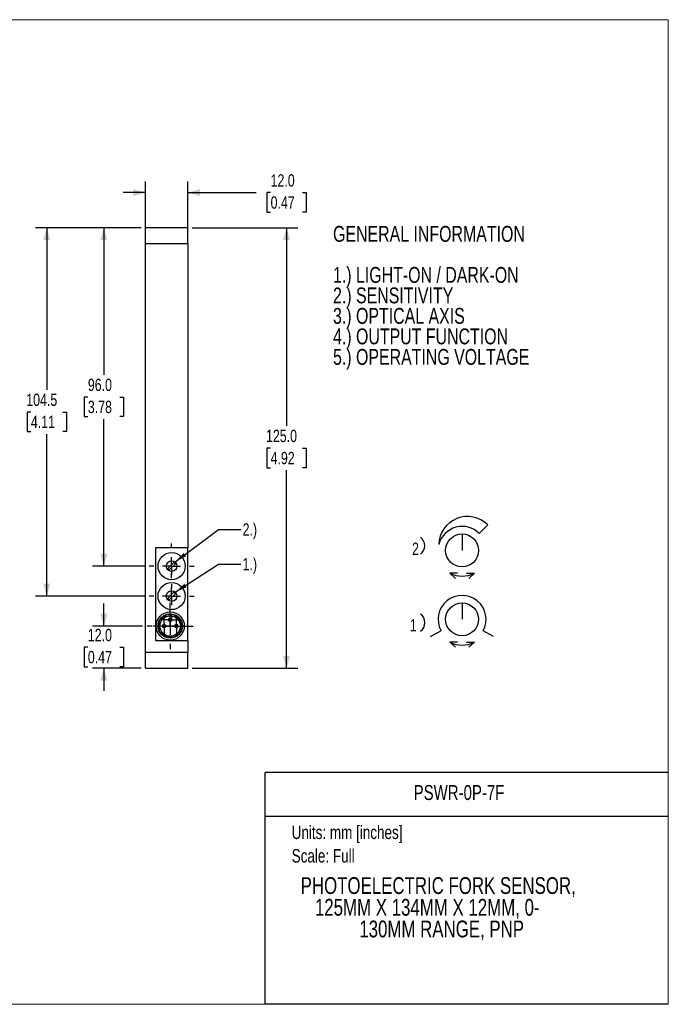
# Model space of a CAD drawing. Header units: millimetres. Extents: x 0 to 432, y 0 to 279.
# Tile 2 of 2: x 248 to 432, y 0 to 279. Entities that reach past the tile are written whole.
import ezdxf
from ezdxf.enums import TextEntityAlignment as Align

# ---------------------------------------------------------------- set-up
doc = ezdxf.new("R2010")
doc.units = ezdxf.units.MM
doc.linetypes.add('CENTERX2', pattern=[20.32, 12.7, -2.54, 2.54, -2.54])
doc.layers.add('CENTER', color=40, linetype='CENTERX2')
doc.layers.add('DIMENSIONS', color=140, linetype='Continuous', lineweight=25)
doc.layers.add('TEXT', color=140, linetype='Continuous', lineweight=25)
doc.styles.add('SLDTEXTSTYLE0', font='TXT', dxfattribs={"width": 0.736842})
doc.styles.add('SLDTEXTSTYLE1', font='TXT', dxfattribs={"width": 0.75})
doc.dimstyles.new('SLDDIMSTYLE0', dxfattribs={"dimtxt": 3.5, "dimasz": 3.5, "dimexe": 0, "dimexo": 0.0625, "dimgap": 0.875, "dimtad": 0, "dimtih": 1, "dimtoh": 1, "dimdec": 1, "dimrnd": 1e-09, "dimzin": 4, "dimdsep": 46, "dimtxsty": 'SLDTEXTSTYLE1', "dimsah": 1, "dimcen": 0.09, "dimadec": 0, "dimazin": 1, "dimtfac": 1, "dimtdec": 1, "dimtofl": 0, "dimtmove": 0, "dimatfit": 3, "dimfxl": 1, "dimfrac": 2, "dimtolj": 1, "dimtzin": 12, "dimarcsym": 0})
doc.dimstyles.new('SLDDIMSTYLE1', dxfattribs={"dimtxt": 3.5, "dimasz": 3.5, "dimexe": 0, "dimexo": 0.0625, "dimgap": 0.875, "dimtad": 0, "dimtih": 1, "dimtoh": 1, "dimdec": 1, "dimrnd": 1e-09, "dimzin": 12, "dimdsep": 46, "dimtxsty": 'SLDTEXTSTYLE1', "dimsah": 1, "dimcen": 0.09, "dimadec": 0, "dimazin": 3, "dimtfac": 1, "dimtdec": 1, "dimtofl": 0, "dimtmove": 0, "dimatfit": 3, "dimfxl": 1, "dimfrac": 2, "dimtolj": 1, "dimtzin": 12, "dimarcsym": 0})
doc.dimstyles.new('SLDDIMSTYLE3', dxfattribs={"dimtxt": 3.5, "dimasz": 3.5, "dimexe": 0, "dimexo": 0.0625, "dimgap": 0.875, "dimtad": 0, "dimtih": 1, "dimtoh": 1, "dimdec": 1, "dimrnd": 1e-09, "dimzin": 4, "dimdsep": 46, "dimtxsty": 'SLDTEXTSTYLE1', "dimsah": 1, "dimcen": 0.09, "dimadec": 0, "dimazin": 1, "dimtfac": 1, "dimtdec": 1, "dimtmove": 0, "dimatfit": 0, "dimfxl": 1, "dimfrac": 2, "dimtolj": 1, "dimtzin": 12, "dimarcsym": 0})
doc.dimstyles.new('SLDDIMSTYLE8', dxfattribs={"dimtxt": 0.18, "dimasz": 3.5, "dimexe": 0, "dimexo": 0.0625, "dimgap": 0, "dimtad": 0, "dimtih": 1, "dimtoh": 1, "dimdec": 0, "dimrnd": 1e-09, "dimzin": 0, "dimdsep": 46, "dimtxsty": 'Standard', "dimsah": 1, "dimcen": 0.09, "dimadec": 0, "dimazin": 0, "dimtfac": 3.5, "dimtdec": 0, "dimtofl": 0, "dimtmove": 0, "dimatfit": 3, "dimfxl": 1, "dimfrac": 2, "dimtolj": 1, "dimtzin": 0, "dimarcsym": 0})

# ---------------------------------------------------------------- blocks, each defined once
blk = doc.blocks.new('Block2')
for p, q in [((10.25, 16.39), (11.48, 17.61)), ((7.84, 16.33), (7.84, 14)), ((7.19, 10.78), (6.09, 10.78)), ((6.89, 10.03), (6.09, 10.78)), ((8.49, 10.78), (9.58, 10.78)), ((8.78, 10.03), (9.58, 10.78)), ((7.84, 6.56), (7.84, 4.22)), ((3.36, 1.79), (4.85, 2.6)), ((12.31, 1.79), (10.83, 2.6)), ((7.19, 1), (6.09, 1)), ((6.9, 0.26), (6.09, 1)), ((8.49, 1), (9.59, 1)), ((8.78, 0.26), (9.59, 1))]:
    blk.add_line(p, q)
for centre in [(7.84, 14), (7.84, 4.22)]:
    blk.add_circle(centre, 2.33)
for centre, radius, start, end in [((8.6, 14.74), 4.06, 44.8674, 178.3068), ((7.84, 14), 3.4, 44.7429, 165.2558), ((1.01, 14.66), 1.53, 307.8921, 52.1079), ((7.84, 14), 3.66, 241.509, 298.491), ((7.84, 4.22), 3.4, 331.4917, 208.5083), ((1.02, 3.74), 1.53, 307.8921, 52.1079), ((7.84, 4.22), 3.66, 241.509, 298.491)]:
    blk.add_arc(centre, radius, start, end)
at = {"layer": 'TEXT', "char_height": 1.75, "attachment_point": 1, "style": 'SLDTEXTSTYLE0'}
for s, insert in [('2', (0.76, 15.11)), ('1', (0.44, 4.26))]:
    blk.add_mtext(s, dxfattribs=dict(at, insert=insert))
blk = doc.blocks.new('Block3')
at = {"color": 7, "linetype": 'Continuous'}
blk.add_blockref('Block2', (373.83, 127.25), dxfattribs=at)
blk = doc.blocks.new('Block1')
at = {"color": 140, "linetype": 'Continuous', "lineweight": 18}
blk.add_line((431.8, 0), (431.8, 65.76), dxfattribs=at)
at = {"layer": 'TEXT'}
for p, q in [((431.8, 65.76), (317.5, 65.76)), ((317.5, 0), (317.5, 65.76)), ((317.5, 53.39), (431.8, 53.39)), ((431.8, 0), (317.5, 0))]:
    blk.add_line(p, q, dxfattribs=at)
at = {"layer": 'TEXT', "char_height": 3.81, "attachment_point": 1, "style": 'SLDTEXTSTYLE1'}
for s, insert in [('Units: mm [inches]', (324.99, 50.71)), ('Scale: Full', (324.99, 44.04))]:
    blk.add_mtext(s, dxfattribs=dict(at, insert=insert))
at = {"layer": 'TEXT', "color": 140, "style": 'SLDTEXTSTYLE1', "width": 0.75}
for tag, height, p in [('AUTOATTR0', 4.23, (359.58, 56.71)), ('AUTOATTR1_0', 4.76, (327.54, 29.88)), ('AUTOATTR1_1', 4.76, (331.58, 23.73)), ('AUTOATTR1_2', 4.76, (344.17, 17.57))]:
    blk.add_attdef(tag, text='', height=height, dxfattribs=at).set_placement(p, align=Align.BOTTOM_LEFT)
blk = doc.blocks.new('SW_NOTE_0')
at = {"layer": 'TEXT', "color": 0, "char_height": 4.5, "attachment_point": 1, "style": 'SLDTEXTSTYLE1'}
for s, insert in [('GENERAL INFORMATION', (0, 5.8)), ('1.) LIGHT-ON / DARK-ON', (0, -5.84)), ('2.) SENSITIVITY', (0, -11.66)), ('3.) OPTICAL AXIS', (0, -17.47)), ('4.) OUTPUT FUNCTION', (0, -23.29)), ('5.) OPERATING VOLTAGE', (0, -29.11))]:
    blk.add_mtext(s, dxfattribs=dict(at, insert=insert))
blk = doc.blocks.new('_D_22')
at = {"layer": 'DIMENSIONS', "transparency": 16777216}
for p, q in [((283.53, 219.27), (283.53, 233.52)), ((295.53, 219.27), (295.53, 233.52)), ((283.53, 230.35), (277.18, 230.35)), ((295.53, 230.35), (314.87, 230.35)), ((319.01, 230.32), (317.94, 230.32)), ((317.94, 230.32), (317.94, 224.76)), ((328.06, 230.32), (329.12, 230.32)), ((329.12, 230.32), (329.12, 224.76)), ((317.94, 224.76), (319.01, 224.76)), ((329.12, 224.76), (328.06, 224.76))]:
    blk.add_line(p, q, dxfattribs=at)
for points in [[(283.53, 230.35), (280.03, 231.35), (280.03, 229.35)], [(295.53, 230.35), (299.03, 229.35), (299.03, 231.35)]]:
    blk.add_solid(points, dxfattribs=at)
at = {"layer": 'DIMENSIONS', "transparency": 16777216, "char_height": 3.5, "attachment_point": 1, "style": 'SLDTEXTSTYLE1'}
for s, insert in [('12.0', (319.01, 235.54)), ('0.47', (319.01, 229.27))]:
    blk.add_mtext(s, dxfattribs=dict(at, insert=insert))
blk = doc.blocks.new('_D_23')
at = {"layer": 'DIMENSIONS', "transparency": 16777216}
for p, q in [((296.8, 220.35), (326.71, 220.35)), ((323.53, 220.35), (323.53, 164.14)), ((319.01, 157.82), (317.94, 157.82)), ((317.94, 157.82), (317.94, 152.26)), ((328.06, 157.82), (329.12, 157.82)), ((329.12, 157.82), (329.12, 152.26)), ((317.94, 152.26), (319.01, 152.26)), ((323.53, 95.35), (323.53, 151.55)), ((329.12, 152.26), (328.06, 152.26)), ((296.8, 95.35), (326.71, 95.35))]:
    blk.add_line(p, q, dxfattribs=at)
for points in [[(323.53, 220.35), (322.53, 216.85), (324.53, 216.85)], [(323.53, 95.35), (324.53, 98.85), (322.53, 98.85)]]:
    blk.add_solid(points, dxfattribs=at)
at = {"layer": 'DIMENSIONS', "transparency": 16777216, "char_height": 3.5, "attachment_point": 1, "style": 'SLDTEXTSTYLE1'}
for s, insert in [('125.0', (317.71, 163.04)), ('4.92', (319.01, 156.77))]:
    blk.add_mtext(s, dxfattribs=dict(at, insert=insert))
blk = doc.blocks.new('_D_24')
at = {"layer": 'DIMENSIONS', "transparency": 16777216}
for p, q in [((271.71, 107.35), (271.71, 113.7)), ((282.72, 107.35), (268.53, 107.35)), ((267.18, 101.32), (266.12, 101.32)), ((266.12, 101.32), (266.12, 95.76)), ((276.23, 101.32), (277.3, 101.32)), ((277.3, 101.32), (277.3, 95.76)), ((266.12, 95.76), (267.18, 95.76)), ((282.26, 95.35), (268.53, 95.35)), ((271.71, 95.35), (271.71, 89)), ((277.3, 95.76), (276.23, 95.76))]:
    blk.add_line(p, q, dxfattribs=at)
for points in [[(271.71, 107.35), (272.71, 110.85), (270.71, 110.85)], [(271.71, 95.35), (270.71, 91.85), (272.71, 91.85)]]:
    blk.add_solid(points, dxfattribs=at)
at = {"layer": 'DIMENSIONS', "transparency": 16777216, "char_height": 3.5, "attachment_point": 1, "style": 'SLDTEXTSTYLE1'}
for s, insert in [('12.0', (267.18, 106.54)), ('0.47', (267.18, 100.27))]:
    blk.add_mtext(s, dxfattribs=dict(at, insert=insert))
blk = doc.blocks.new('_D_25')
at = {"layer": 'DIMENSIONS', "transparency": 16777216}
for p, q in [((282.26, 220.35), (252.36, 220.35)), ((255.53, 220.35), (255.53, 174.39)), ((251.01, 168.07), (249.94, 168.07)), ((249.94, 168.07), (249.94, 162.51)), ((260.06, 168.07), (261.12, 168.07)), ((261.12, 168.07), (261.12, 162.51)), ((249.94, 162.51), (251.01, 162.51)), ((261.12, 162.51), (260.06, 162.51)), ((255.53, 115.85), (255.53, 161.8)), ((283.27, 115.85), (252.36, 115.85))]:
    blk.add_line(p, q, dxfattribs=at)
for points in [[(255.53, 220.35), (254.53, 216.85), (256.53, 216.85)], [(255.53, 115.85), (256.53, 119.35), (254.53, 119.35)]]:
    blk.add_solid(points, dxfattribs=at)
at = {"layer": 'DIMENSIONS', "transparency": 16777216, "char_height": 3.5, "attachment_point": 1, "style": 'SLDTEXTSTYLE1'}
for s, insert in [('104.5', (249.71, 173.29)), ('4.11', (251.01, 167.02))]:
    blk.add_mtext(s, dxfattribs=dict(at, insert=insert))
blk = doc.blocks.new('_D_26')
at = {"layer": 'DIMENSIONS', "transparency": 16777216}
for p, q in [((282.26, 220.35), (268.53, 220.35)), ((271.71, 220.35), (271.71, 178.64)), ((267.18, 172.32), (266.12, 172.32)), ((266.12, 172.32), (266.12, 166.76)), ((276.23, 172.32), (277.3, 172.32)), ((277.3, 172.32), (277.3, 166.76)), ((266.12, 166.76), (267.18, 166.76)), ((271.71, 124.35), (271.71, 166.05)), ((277.3, 166.76), (276.23, 166.76)), ((283.27, 124.35), (268.53, 124.35))]:
    blk.add_line(p, q, dxfattribs=at)
for points in [[(271.71, 220.35), (270.71, 216.85), (272.71, 216.85)], [(271.71, 124.35), (272.71, 127.85), (270.71, 127.85)]]:
    blk.add_solid(points, dxfattribs=at)
at = {"layer": 'DIMENSIONS', "transparency": 16777216, "char_height": 3.5, "attachment_point": 1, "style": 'SLDTEXTSTYLE1'}
for s, insert in [('96.0', (267.18, 177.54)), ('3.78', (267.18, 171.27))]:
    blk.add_mtext(s, dxfattribs=dict(at, insert=insert))
blk = doc.blocks.new('SW_CENTERMARKSYMBOL_9')
at = {"layer": 'CENTER', "color": 0}
for p, q in [((0, 2.54), (0, 3.04)), ((-2.54, 0), (-3.04, 0)), ((0, 0), (-2.54, 0)), ((0, 0), (0, 2.54)), ((0, 0), (0, -2.54)), ((0, 0), (2.54, 0)), ((2.54, 0), (3.04, 0)), ((0, -2.54), (0, -3.04))]:
    blk.add_line(p, q, dxfattribs=at)
blk = doc.blocks.new('SW_CENTERMARKSYMBOL_10')
at = {"layer": 'CENTER', "color": 0}
for p, q in [((0, 2.54), (0, 3.04)), ((-2.54, 0), (-3.04, 0)), ((0, 0), (-2.54, 0)), ((0, 0), (0, 2.54)), ((0, 0), (0, -2.54)), ((0, 0), (2.54, 0)), ((2.54, 0), (3.04, 0)), ((0, -2.54), (0, -3.04))]:
    blk.add_line(p, q, dxfattribs=at)
blk = doc.blocks.new('SW_CENTERMARKSYMBOL_11')
at = {"layer": 'CENTER', "color": 0}
for p, q in [((0, 2.54), (0, 3.04)), ((-2.54, 0), (-3.04, 0)), ((0, 0), (-2.54, 0)), ((0, 0), (0, 2.54)), ((0, 0), (0, -2.54)), ((0, 0), (2.54, 0)), ((2.54, 0), (3.04, 0)), ((0, -2.54), (0, -3.04))]:
    blk.add_line(p, q, dxfattribs=at)
blk = doc.blocks.new('SW_CENTERMARKSYMBOL_12')
at = {"layer": 'CENTER', "color": 0}
for p, q in [((0, 5.08), (0, 6.54)), ((-5.08, 0), (-6.54, 0)), ((0, 0), (-2.54, 0)), ((0, 0), (0, 2.54)), ((0, 0), (0, -2.54)), ((0, 0), (2.54, 0)), ((5.08, 0), (6.54, 0)), ((0, -5.08), (0, -6.54))]:
    blk.add_line(p, q, dxfattribs=at)
blk = doc.blocks.new('SW_CENTERMARKSYMBOL_13')
at = {"layer": 'CENTER', "color": 0}
for p, q in [((0, 5.08), (0, 6.39)), ((-5.08, 0), (-6.39, 0)), ((0, 0), (-2.54, 0)), ((0, 0), (0, 2.54)), ((0, 0), (0, -2.54)), ((0, 0), (2.54, 0)), ((5.08, 0), (6.39, 0)), ((0, -5.08), (0, -6.39))]:
    blk.add_line(p, q, dxfattribs=at)
blk = doc.blocks.new('SW_CENTERMARKSYMBOL_14')
at = {"layer": 'CENTER', "color": 0}
for p, q in [((0, 5.08), (0, 6.39)), ((-5.08, 0), (-6.39, 0)), ((0, 0), (-2.54, 0)), ((0, 0), (0, 2.54)), ((0, 0), (0, -2.54)), ((0, 0), (2.54, 0)), ((5.08, 0), (6.39, 0)), ((0, -5.08), (0, -6.39))]:
    blk.add_line(p, q, dxfattribs=at)

msp = doc.modelspace()

# ---------------------------------------------------------------- linework, layer by layer
at = {"color": 7, "linetype": 'Continuous', "lineweight": 18}
for p, q in [((0, 279.4), (431.8, 279.4)), ((431.8, 0), (431.8, 279.4)), ((0, 0), (431.8, 0))]:
    msp.add_line(p, q, dxfattribs=at)
for p, q in [((295.53171, 220.34538), (283.53171, 220.34538)), ((283.53171, 215.84538), (283.53171, 220.34538)), ((295.53171, 215.84538), (295.53171, 220.34538)), ((283.53171, 215.84538), (295.53171, 215.84538)), ((283.53171, 99.84538), (283.53171, 215.84538)), ((295.53171, 215.84538), (295.53171, 129.54538)), ((286.33171, 129.54538), (286.33171, 103.24538)), ((295.53171, 129.54538), (286.33171, 129.54538)), ((295.53171, 103.24538), (295.53171, 129.54538)), ((289.86153, 123.69946), (291.57763, 125.41556)), ((292.00189, 124.9913), (290.28579, 123.2752)), ((289.86153, 115.19946), (291.57763, 116.91556)), ((292.00189, 116.4913), (290.28579, 114.7752)), ((286.33171, 103.24538), (295.53171, 103.24538)), ((295.53171, 103.24538), (295.53171, 99.84538)), ((295.53171, 99.84538), (283.53171, 99.84538)), ((283.53171, 95.34538), (283.53171, 99.84538)), ((295.53171, 95.34538), (295.53171, 99.84538)), ((283.53171, 95.34538), (295.53171, 95.34538))]:
    msp.add_line(p, q)
for centre, radius in [((290.93171, 124.34538), 3.85), ((290.93171, 124.34538), 1.5), ((290.93171, 115.84538), 3.85), ((290.93171, 115.84538), 1.5), ((290.53171, 107.34538), 4), ((290.53171, 107.34538), 3.45), ((290.53171, 107.34538), 3.3), ((290.53171, 107.34538), 2.9), ((290.53171, 109.09538), 0.5)]:
    msp.add_circle(centre, radius)
for centre, radius, start, end in [((290.93171, 124.34538), 1.25, 211.1134596, 238.8865404), ((290.93171, 124.34538), 1.25, 31.1134596, 58.8865404), ((290.93171, 115.84538), 1.25, 211.1134596, 238.8865404), ((290.93171, 115.84538), 1.25, 31.1134596, 58.8865404), ((288.78171, 107.34538), 0.5, 0, 180), ((288.78171, 107.34538), 0.5, 180, 0), ((292.28171, 107.34538), 0.5, 0, 180), ((292.28171, 107.34538), 0.5, 180, 0)]:
    msp.add_arc(centre, radius, start, end)

# ---------------------------------------------------------------- block references
at = {"color": 7, "linetype": 'Continuous'}
ref = msp.add_blockref('Block1', (0, 0), dxfattribs=at)
ref.add_attrib('AUTOATTR0', 'PSWR-0P-7F', dxfattribs={"layer": 'TEXT', "height": 4.233333, "style": 'SLDTEXTSTYLE1', "width": 0.75}).set_placement((359.58384, 56.70752), align=Align.BOTTOM_LEFT)
ref.add_attrib('AUTOATTR1_0', 'PHOTOELECTRIC FORK SENSOR, ', dxfattribs={"layer": 'TEXT', "height": 4.7625, "style": 'SLDTEXTSTYLE1', "width": 0.75}).set_placement((327.53643, 29.88323), align=Align.BOTTOM_LEFT)
ref.add_attrib('AUTOATTR1_1', '125MM X 134MM X 12MM, 0-', dxfattribs={"layer": 'TEXT', "height": 4.7625, "style": 'SLDTEXTSTYLE1', "width": 0.75}).set_placement((331.58125, 23.72506), align=Align.BOTTOM_LEFT)
ref.add_attrib('AUTOATTR1_2', '130MM RANGE, PNP', dxfattribs={"layer": 'TEXT', "height": 4.7625, "style": 'SLDTEXTSTYLE1', "width": 0.75}).set_placement((344.1688, 17.56688), align=Align.BOTTOM_LEFT)
at = {"layer": 'CENTER'}
for name, p in [('SW_CENTERMARKSYMBOL_13', (290.93171, 124.34538)), ('SW_CENTERMARKSYMBOL_14', (290.93171, 115.84538)), ('SW_CENTERMARKSYMBOL_12', (290.53171, 107.34538)), ('SW_CENTERMARKSYMBOL_10', (290.53171, 109.09538)), ('SW_CENTERMARKSYMBOL_11', (288.78171, 107.34538)), ('SW_CENTERMARKSYMBOL_9', (292.28171, 107.34538))]:
    msp.add_blockref(name, p, dxfattribs=at)
at = {"layer": 'DIMENSIONS', "xscale": 2, "yscale": 2, "zscale": 2}
msp.add_blockref('Block3', (-390.02934, -153.69543), dxfattribs=at)
at = {"layer": 'TEXT'}
msp.add_blockref('SW_NOTE_0', (336.70905, 215.07294), dxfattribs=at)

# ---------------------------------------------------------------- texts
at = {"layer": 'TEXT', "char_height": 3.5, "attachment_point": 1, "style": 'SLDTEXTSTYLE1'}
for s, insert in [('2.)', (311.06913, 136.50162)), ('1.)', (311.06913, 126.68729))]:
    msp.add_mtext(s, dxfattribs=dict(at, insert=insert))

# ---------------------------------------------------------------- dimensions: what is measured, and where the dimension line sits
at = {"layer": 'DIMENSIONS'}
dim = msp.add_linear_dim(base=(295.53171, 230.34538), p1=(283.53171, 217.99538), p2=(295.53171, 217.99538), dimstyle='SLDDIMSTYLE3', dxfattribs=at)
dim.commit()
dim.dimension.update_dxf_attribs({"geometry": '_D_22', "text_midpoint": (323.53171, 230.34538), "dimtype": 160})
for base, p1, p2, dimstyle, picture, middle in [((255.53171, 220.34538), (284.54171, 115.84538), (283.53171, 220.34538), 'SLDDIMSTYLE1', '_D_25', (255.53171, 168.09538)), ((271.7086, 220.34538), (284.54171, 124.34538), (283.53171, 220.34538), 'SLDDIMSTYLE0', '_D_26', (271.7086, 172.34538)), ((323.53171, 95.34538), (295.53171, 220.34538), (295.53171, 95.34538), 'SLDDIMSTYLE0', '_D_23', (323.53171, 157.84538)), ((271.7086, 107.34538), (283.53171, 95.34538), (283.99171, 107.34538), 'SLDDIMSTYLE3', '_D_24', (271.7086, 101.34538))]:
    dim = msp.add_linear_dim(base=base, p1=p1, p2=p2, angle=90, dimstyle=dimstyle, dxfattribs=at)
    dim.commit()
    dim.dimension.update_dxf_attribs({"geometry": picture, "text_midpoint": middle, "dimtype": 160})

# ---------------------------------------------------------------- leaders
at = {"layer": 'TEXT'}
for points in [[(291.88298, 125.50515), (304.20055, 134.72175), (310.55055, 134.72175)], [(291.97258, 116.92546), (304.20055, 124.91006), (310.55055, 124.91006)]]:
    msp.add_leader(points, dimstyle='SLDDIMSTYLE8', dxfattribs=at)

doc.saveas('drawing.dxf')
